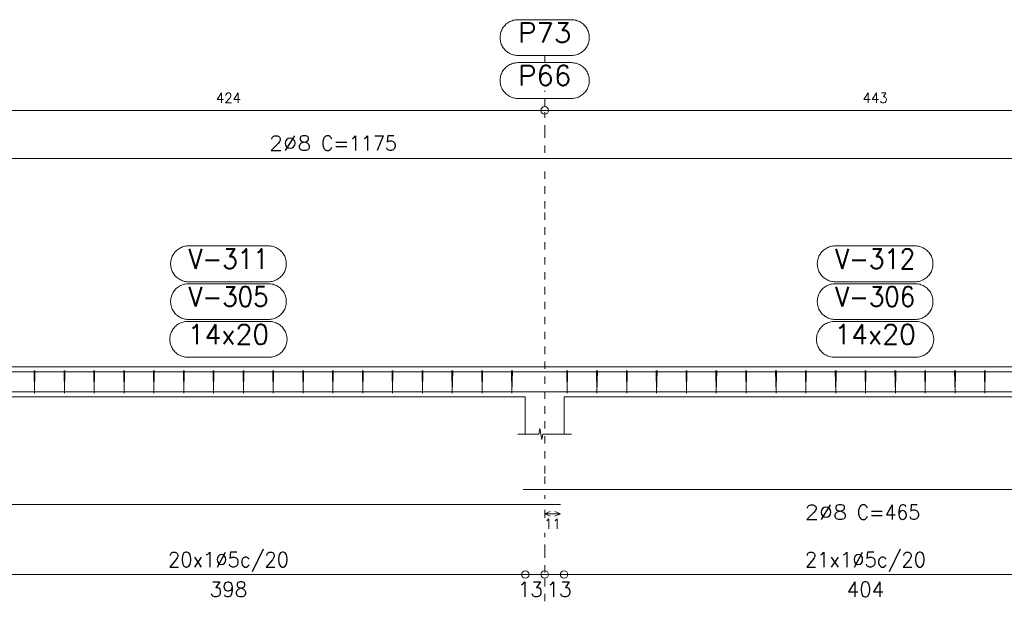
# Model space of a CAD drawing. Header units: millimetres. Extents: x -80 to 444, y 0 to 170.
# Tile 118 of 133: x 310.33 to 323.53, y 82.8 to 90.6. Entities that reach past the tile are written whole.
import ezdxf
from ezdxf.enums import TextEntityAlignment as Align

# ---------------------------------------------------------------- set-up
doc = ezdxf.new("R2010")
doc.units = ezdxf.units.MM
doc.linetypes.add('CYPE_PUNTO', pattern=[0.075, 0, -0.075])
for name, color, linetype, lineweight in [('ARM_DENTRO_VIGA', 4, 'Continuous', 15), ('ARM_ESTRIBOS', 3, 'Continuous', 0), ('ARM_TEXTOS', 3, 'Continuous', 0), ('COT_ARM', 3, 'Continuous', 0), ('COT_COTAS', 3, 'Continuous', 0), ('COT_EST', 3, 'Continuous', 0), ('COT_LIN_APOIOS', 2, 'CYPE_PUNTO', 0), ('COT_LIN_AUX_COTA', 2, 'CYPE_PUNTO', 0), ('REF_NOME', 3, 'Continuous', 0), ('REF_REFERENCIA', 3, 'Continuous', 0), ('SEC_CONTORNOS', 2, 'Continuous', 9), ('TEXTO_COT_ARM', 3, 'Continuous', 0), ('TEXTO_REF_NOME', 3, 'Continuous', 0), ('TEXTO_REF_REFERENCIA', 3, 'Continuous', 0), ('TXT_COMP', 3, 'Continuous', 0), ('TXT_EST', 3, 'Continuous', 0)]:
    doc.layers.add(name, color=color, linetype=linetype, lineweight=lineweight)
doc.styles.add('CYPETXT', font='romans', dxfattribs={"height": 0.2})

msp = doc.modelspace()

# ---------------------------------------------------------------- linework, layer by layer
at = {"layer": 'ARM_DENTRO_VIGA'}
for points in [[(302.8815, 88.7357), (326.1815, 88.7357), (326.1815, 88.5357)], [(302.8815, 85.8732), (326.1815, 85.8732), (326.1815, 85.6732)], [(317.0815, 85.6092), (326.1815, 85.6092), (326.1815, 85.8092)], [(300.0815, 85.6092), (317.5815, 85.6092)], [(317.0815, 84.2987), (326.1815, 84.2987), (326.1815, 84.4987)], [(300.0815, 84.0987), (317.5815, 84.0987)]]:
    msp.add_lwpolyline(points, dxfattribs=at)
at = {"layer": 'ARM_ESTRIBOS'}
for points in [[(310.5375, 85.8422), (310.5375, 85.8912), (310.5325, 85.5912), (310.5275, 85.8912), (310.5275, 85.8612), (310.5275, 85.8122)], [(310.9375, 85.8422), (310.9375, 85.8912), (310.9325, 85.5912), (310.9275, 85.8912), (310.9275, 85.8612), (310.9275, 85.8122)], [(311.3375, 85.8422), (311.3375, 85.8912), (311.3325, 85.5912), (311.3275, 85.8912), (311.3275, 85.8612), (311.3275, 85.8122)], [(311.7375, 85.8422), (311.7375, 85.8912), (311.7325, 85.5912), (311.7275, 85.8912), (311.7275, 85.8612), (311.7275, 85.8122)], [(312.1375, 85.8422), (312.1375, 85.8912), (312.1325, 85.5912), (312.1275, 85.8912), (312.1275, 85.8612), (312.1275, 85.8122)], [(312.5375, 85.8422), (312.5375, 85.8912), (312.5325, 85.5912), (312.5275, 85.8912), (312.5275, 85.8612), (312.5275, 85.8122)], [(312.9375, 85.8422), (312.9375, 85.8912), (312.9325, 85.5912), (312.9275, 85.8912), (312.9275, 85.8612), (312.9275, 85.8122)], [(313.3375, 85.8422), (313.3375, 85.8912), (313.3325, 85.5912), (313.3275, 85.8912), (313.3275, 85.8612), (313.3275, 85.8122)], [(313.7375, 85.8422), (313.7375, 85.8912), (313.7325, 85.5912), (313.7275, 85.8912), (313.7275, 85.8612), (313.7275, 85.8122)], [(314.1375, 85.8422), (314.1375, 85.8912), (314.1325, 85.5912), (314.1275, 85.8912), (314.1275, 85.8612), (314.1275, 85.8122)], [(314.5375, 85.8422), (314.5375, 85.8912), (314.5325, 85.5912), (314.5275, 85.8912), (314.5275, 85.8612), (314.5275, 85.8122)], [(314.9375, 85.8422), (314.9375, 85.8912), (314.9325, 85.5912), (314.9275, 85.8912), (314.9275, 85.8612), (314.9275, 85.8122)], [(315.3375, 85.8422), (315.3375, 85.8912), (315.3325, 85.5912), (315.3275, 85.8912), (315.3275, 85.8612), (315.3275, 85.8122)], [(315.7375, 85.8422), (315.7375, 85.8912), (315.7325, 85.5912), (315.7275, 85.8912), (315.7275, 85.8612), (315.7275, 85.8122)], [(316.1375, 85.8422), (316.1375, 85.8912), (316.1325, 85.5912), (316.1275, 85.8912), (316.1275, 85.8612), (316.1275, 85.8122)], [(316.5375, 85.8422), (316.5375, 85.8912), (316.5325, 85.5912), (316.5275, 85.8912), (316.5275, 85.8612), (316.5275, 85.8122)], [(316.9375, 85.8422), (316.9375, 85.8912), (316.9325, 85.5912), (316.9275, 85.8912), (316.9275, 85.8612), (316.9275, 85.8122)], [(317.6775, 85.8422), (317.6775, 85.8912), (317.6725, 85.5912), (317.6675, 85.8912), (317.6675, 85.8612), (317.6675, 85.8122)], [(318.0775, 85.8422), (318.0775, 85.8912), (318.0725, 85.5912), (318.0675, 85.8912), (318.0675, 85.8612), (318.0675, 85.8122)], [(318.4775, 85.8422), (318.4775, 85.8912), (318.4725, 85.5912), (318.4675, 85.8912), (318.4675, 85.8612), (318.4675, 85.8122)], [(318.8775, 85.8422), (318.8775, 85.8912), (318.8725, 85.5912), (318.8675, 85.8912), (318.8675, 85.8612), (318.8675, 85.8122)], [(319.2775, 85.8422), (319.2775, 85.8912), (319.2725, 85.5912), (319.2675, 85.8912), (319.2675, 85.8612), (319.2675, 85.8122)], [(319.6775, 85.8422), (319.6775, 85.8912), (319.6725, 85.5912), (319.6675, 85.8912), (319.6675, 85.8612), (319.6675, 85.8122)], [(320.0775, 85.8422), (320.0775, 85.8912), (320.0725, 85.5912), (320.0675, 85.8912), (320.0675, 85.8612), (320.0675, 85.8122)], [(320.4775, 85.8422), (320.4775, 85.8912), (320.4725, 85.5912), (320.4675, 85.8912), (320.4675, 85.8612), (320.4675, 85.8122)], [(320.8775, 85.8422), (320.8775, 85.8912), (320.8725, 85.5912), (320.8675, 85.8912), (320.8675, 85.8612), (320.8675, 85.8122)], [(321.2775, 85.8422), (321.2775, 85.8912), (321.2725, 85.5912), (321.2675, 85.8912), (321.2675, 85.8612), (321.2675, 85.8122)], [(321.6775, 85.8422), (321.6775, 85.8912), (321.6725, 85.5912), (321.6675, 85.8912), (321.6675, 85.8612), (321.6675, 85.8122)], [(322.0775, 85.8422), (322.0775, 85.8912), (322.0725, 85.5912), (322.0675, 85.8912), (322.0675, 85.8612), (322.0675, 85.8122)], [(322.4775, 85.8422), (322.4775, 85.8912), (322.4725, 85.5912), (322.4675, 85.8912), (322.4675, 85.8612), (322.4675, 85.8122)], [(322.8775, 85.8422), (322.8775, 85.8912), (322.8725, 85.5912), (322.8675, 85.8912), (322.8675, 85.8612), (322.8675, 85.8122)], [(323.2775, 85.8422), (323.2775, 85.8912), (323.2725, 85.5912), (323.2675, 85.8912), (323.2675, 85.8612), (323.2675, 85.8122)]]:
    msp.add_lwpolyline(points, dxfattribs=at)
at = {"layer": 'COT_ARM'}
for p, q in [((317.3715, 83.9712), (317.4465, 84.0012)), ((317.3715, 83.9712), (317.4465, 83.9412)), ((317.3715, 83.9712), (317.5815, 83.9712)), ((317.5815, 83.9712), (317.5065, 84.0012)), ((317.5815, 83.9712), (317.5065, 83.9412))]:
    msp.add_line(p, q, dxfattribs=at)
at = {"layer": 'COT_COTAS'}
msp.add_lwpolyline([(277.8015, 89.3807), (285.4915, 89.3807), (291.5715, 89.3807), (300.2915, 89.3807), (308.8915, 89.3807), (317.3715, 89.3807), (326.3815, 89.3807)], dxfattribs=at)
msp.add_circle((317.3715, 89.3807), 0.05, dxfattribs=at)
at = {"layer": 'COT_EST'}
msp.add_lwpolyline([(277.8015, 83.1587), (278.2315, 83.1587), (285.2315, 83.1587), (285.4915, 83.1587), (285.7515, 83.1587), (291.3115, 83.1587), (291.5715, 83.1587), (291.8315, 83.1587), (300.0315, 83.1587), (300.2915, 83.1587), (300.5515, 83.1587), (308.6315, 83.1587), (308.8915, 83.1587), (309.1515, 83.1587), (317.1115, 83.1587), (317.3715, 83.1587), (317.6315, 83.1587), (325.7115, 83.1587), (326.3815, 83.1587)], dxfattribs=at)
for centre in [(317.1115, 83.1587), (317.3715, 83.1587), (317.6315, 83.1587)]:
    msp.add_circle(centre, 0.05, dxfattribs=at)
at = {"layer": 'COT_LIN_APOIOS'}
for p, q in [((317.3715, 84.1737), (317.3715, 84.2237)), ((317.3715, 82.7987), (317.3715, 83.1337))]:
    msp.add_line(p, q, dxfattribs=at)
for points in [[(317.3715, 88.8107), (317.3715, 89.0807), (317.3715, 89.3557)], [(317.3715, 84.3737), (317.3715, 84.5137), (317.3715, 88.0632), (317.3715, 88.6607)], [(317.3715, 83.9179), (317.3715, 83.9412), (317.3715, 84.0012), (317.3715, 84.0237)], [(317.3715, 83.1837), (317.3715, 83.4587), (317.3715, 83.7179)]]:
    msp.add_lwpolyline(points, dxfattribs=at)
at = {"layer": 'COT_LIN_AUX_COTA'}
for p, q in [((317.3715, 90.0207), (317.3715, 90.1167)), ((317.3715, 89.4307), (317.3715, 89.6407))]:
    msp.add_line(p, q, dxfattribs=at)
at = {"layer": 'REF_NOME'}
for points in [[(313.6675, 87.5632), (313.6835, 87.5627), (313.6995, 87.5611), (313.7153, 87.5584), (313.7309, 87.5547), (313.7462, 87.5499), (313.7612, 87.5442), (313.7757, 87.5374), (313.7898, 87.5297), (313.8033, 87.5211), (313.8162, 87.5116), (313.8285, 87.5012), (313.84, 87.4901), (313.8508, 87.4782), (313.8607, 87.4656), (313.8698, 87.4524), (313.878, 87.4386), (313.8852, 87.4243), (313.8915, 87.4095), (313.8967, 87.3943), (313.901, 87.3789), (313.9042, 87.3631), (313.9063, 87.3472), (313.9074, 87.3312), (313.9074, 87.3152), (313.9063, 87.2992), (313.9042, 87.2833), (313.901, 87.2676), (313.8967, 87.2521), (313.8915, 87.237), (313.8852, 87.2222), (313.878, 87.2079), (313.8698, 87.1941), (313.8607, 87.1809), (313.8508, 87.1683), (313.84, 87.1564), (313.8285, 87.1452), (313.8162, 87.1349), (313.8033, 87.1254), (313.7898, 87.1167), (313.7757, 87.109), (313.7612, 87.1023), (313.7462, 87.0965), (313.7309, 87.0918), (313.7153, 87.088), (313.6995, 87.0854), (313.6835, 87.0838), (313.6675, 87.0832), (312.5955, 87.0832), (312.5795, 87.0838), (312.5635, 87.0854), (312.5477, 87.088), (312.5321, 87.0918), (312.5168, 87.0965), (312.5018, 87.1023), (312.4873, 87.109), (312.4732, 87.1167), (312.4597, 87.1254), (312.4468, 87.1349), (312.4345, 87.1452), (312.423, 87.1564), (312.4122, 87.1683), (312.4023, 87.1809), (312.3932, 87.1941), (312.385, 87.2079), (312.3778, 87.2222), (312.3715, 87.237), (312.3663, 87.2521), (312.362, 87.2676), (312.3588, 87.2833), (312.3567, 87.2992), (312.3556, 87.3152), (312.3556, 87.3312), (312.3567, 87.3472), (312.3588, 87.3631), (312.362, 87.3789), (312.3663, 87.3943), (312.3715, 87.4095), (312.3778, 87.4243), (312.385, 87.4386), (312.3932, 87.4524), (312.4023, 87.4656), (312.4122, 87.4782), (312.423, 87.4901), (312.4345, 87.5012), (312.4468, 87.5116), (312.4597, 87.5211), (312.4732, 87.5297), (312.4873, 87.5374), (312.5018, 87.5442), (312.5168, 87.5499), (312.5321, 87.5547), (312.5477, 87.5584), (312.5635, 87.5611), (312.5795, 87.5627), (312.5955, 87.5632), (313.6675, 87.5632)], [(322.3375, 87.5632), (322.3535, 87.5627), (322.3695, 87.5611), (322.3853, 87.5584), (322.4009, 87.5547), (322.4162, 87.5499), (322.4312, 87.5442), (322.4457, 87.5374), (322.4598, 87.5297), (322.4733, 87.5211), (322.4862, 87.5116), (322.4985, 87.5012), (322.51, 87.4901), (322.5208, 87.4782), (322.5307, 87.4656), (322.5398, 87.4524), (322.548, 87.4386), (322.5552, 87.4243), (322.5615, 87.4095), (322.5667, 87.3943), (322.571, 87.3789), (322.5742, 87.3631), (322.5763, 87.3472), (322.5774, 87.3312), (322.5774, 87.3152), (322.5763, 87.2992), (322.5742, 87.2833), (322.571, 87.2676), (322.5667, 87.2521), (322.5615, 87.237), (322.5552, 87.2222), (322.548, 87.2079), (322.5398, 87.1941), (322.5307, 87.1809), (322.5208, 87.1683), (322.51, 87.1564), (322.4985, 87.1452), (322.4862, 87.1349), (322.4733, 87.1254), (322.4598, 87.1167), (322.4457, 87.109), (322.4312, 87.1023), (322.4162, 87.0965), (322.4009, 87.0918), (322.3853, 87.088), (322.3695, 87.0854), (322.3535, 87.0838), (322.3375, 87.0832), (321.2655, 87.0832), (321.2495, 87.0838), (321.2335, 87.0854), (321.2177, 87.088), (321.2021, 87.0918), (321.1868, 87.0965), (321.1718, 87.1023), (321.1573, 87.109), (321.1432, 87.1167), (321.1297, 87.1254), (321.1168, 87.1349), (321.1045, 87.1452), (321.093, 87.1564), (321.0822, 87.1683), (321.0723, 87.1809), (321.0632, 87.1941), (321.055, 87.2079), (321.0478, 87.2222), (321.0415, 87.237), (321.0363, 87.2521), (321.032, 87.2676), (321.0288, 87.2833), (321.0267, 87.2992), (321.0256, 87.3152), (321.0256, 87.3312), (321.0267, 87.3472), (321.0288, 87.3631), (321.032, 87.3789), (321.0363, 87.3943), (321.0415, 87.4095), (321.0478, 87.4243), (321.055, 87.4386), (321.0632, 87.4524), (321.0723, 87.4656), (321.0822, 87.4782), (321.093, 87.4901), (321.1045, 87.5012), (321.1168, 87.5116), (321.1297, 87.5211), (321.1432, 87.5297), (321.1573, 87.5374), (321.1718, 87.5442), (321.1868, 87.5499), (321.2021, 87.5547), (321.2177, 87.5584), (321.2335, 87.5611), (321.2495, 87.5627), (321.2655, 87.5632), (322.3375, 87.5632)], [(313.6675, 87.0572), (313.6835, 87.0567), (313.6995, 87.0551), (313.7153, 87.0524), (313.7309, 87.0487), (313.7462, 87.0439), (313.7612, 87.0382), (313.7757, 87.0314), (313.7898, 87.0237), (313.8033, 87.0151), (313.8162, 87.0056), (313.8285, 86.9952), (313.84, 86.9841), (313.8508, 86.9722), (313.8607, 86.9596), (313.8698, 86.9464), (313.878, 86.9326), (313.8852, 86.9183), (313.8915, 86.9035), (313.8967, 86.8883), (313.901, 86.8729), (313.9042, 86.8571), (313.9063, 86.8412), (313.9074, 86.8252), (313.9074, 86.8092), (313.9063, 86.7932), (313.9042, 86.7773), (313.901, 86.7616), (313.8967, 86.7461), (313.8915, 86.731), (313.8852, 86.7162), (313.878, 86.7019), (313.8698, 86.6881), (313.8607, 86.6749), (313.8508, 86.6623), (313.84, 86.6504), (313.8285, 86.6392), (313.8162, 86.6289), (313.8033, 86.6194), (313.7898, 86.6107), (313.7757, 86.603), (313.7612, 86.5963), (313.7462, 86.5905), (313.7309, 86.5858), (313.7153, 86.582), (313.6995, 86.5794), (313.6835, 86.5778), (313.6675, 86.5772), (312.5955, 86.5772), (312.5795, 86.5778), (312.5635, 86.5794), (312.5477, 86.582), (312.5321, 86.5858), (312.5168, 86.5905), (312.5018, 86.5963), (312.4873, 86.603), (312.4732, 86.6107), (312.4597, 86.6194), (312.4468, 86.6289), (312.4345, 86.6392), (312.423, 86.6504), (312.4122, 86.6623), (312.4023, 86.6749), (312.3932, 86.6881), (312.385, 86.7019), (312.3778, 86.7162), (312.3715, 86.731), (312.3663, 86.7461), (312.362, 86.7616), (312.3588, 86.7773), (312.3567, 86.7932), (312.3556, 86.8092), (312.3556, 86.8252), (312.3567, 86.8412), (312.3588, 86.8571), (312.362, 86.8729), (312.3663, 86.8883), (312.3715, 86.9035), (312.3778, 86.9183), (312.385, 86.9326), (312.3932, 86.9464), (312.4023, 86.9596), (312.4122, 86.9722), (312.423, 86.9841), (312.4345, 86.9952), (312.4468, 87.0056), (312.4597, 87.0151), (312.4732, 87.0237), (312.4873, 87.0314), (312.5018, 87.0382), (312.5168, 87.0439), (312.5321, 87.0487), (312.5477, 87.0524), (312.5635, 87.0551), (312.5795, 87.0567), (312.5955, 87.0572), (313.6675, 87.0572)], [(322.3375, 87.0572), (322.3535, 87.0567), (322.3695, 87.0551), (322.3853, 87.0524), (322.4009, 87.0487), (322.4162, 87.0439), (322.4312, 87.0382), (322.4457, 87.0314), (322.4598, 87.0237), (322.4733, 87.0151), (322.4862, 87.0056), (322.4985, 86.9952), (322.51, 86.9841), (322.5208, 86.9722), (322.5307, 86.9596), (322.5398, 86.9464), (322.548, 86.9326), (322.5552, 86.9183), (322.5615, 86.9035), (322.5667, 86.8883), (322.571, 86.8729), (322.5742, 86.8571), (322.5763, 86.8412), (322.5774, 86.8252), (322.5774, 86.8092), (322.5763, 86.7932), (322.5742, 86.7773), (322.571, 86.7616), (322.5667, 86.7461), (322.5615, 86.731), (322.5552, 86.7162), (322.548, 86.7019), (322.5398, 86.6881), (322.5307, 86.6749), (322.5208, 86.6623), (322.51, 86.6504), (322.4985, 86.6392), (322.4862, 86.6289), (322.4733, 86.6194), (322.4598, 86.6107), (322.4457, 86.603), (322.4312, 86.5963), (322.4162, 86.5905), (322.4009, 86.5858), (322.3853, 86.582), (322.3695, 86.5794), (322.3535, 86.5778), (322.3375, 86.5772), (321.2655, 86.5772), (321.2495, 86.5778), (321.2335, 86.5794), (321.2177, 86.582), (321.2021, 86.5858), (321.1868, 86.5905), (321.1718, 86.5963), (321.1573, 86.603), (321.1432, 86.6107), (321.1297, 86.6194), (321.1168, 86.6289), (321.1045, 86.6392), (321.093, 86.6504), (321.0822, 86.6623), (321.0723, 86.6749), (321.0632, 86.6881), (321.055, 86.7019), (321.0478, 86.7162), (321.0415, 86.731), (321.0363, 86.7461), (321.032, 86.7616), (321.0288, 86.7773), (321.0267, 86.7932), (321.0256, 86.8092), (321.0256, 86.8252), (321.0267, 86.8412), (321.0288, 86.8571), (321.032, 86.8729), (321.0363, 86.8883), (321.0415, 86.9035), (321.0478, 86.9183), (321.055, 86.9326), (321.0632, 86.9464), (321.0723, 86.9596), (321.0822, 86.9722), (321.093, 86.9841), (321.1045, 86.9952), (321.1168, 87.0056), (321.1297, 87.0151), (321.1432, 87.0237), (321.1573, 87.0314), (321.1718, 87.0382), (321.1868, 87.0439), (321.2021, 87.0487), (321.2177, 87.0524), (321.2335, 87.0551), (321.2495, 87.0567), (321.2655, 87.0572), (322.3375, 87.0572)], [(313.6775, 86.5512), (313.6935, 86.5507), (313.7095, 86.5491), (313.7253, 86.5464), (313.7409, 86.5427), (313.7562, 86.5379), (313.7712, 86.5322), (313.7857, 86.5254), (313.7998, 86.5177), (313.8133, 86.5091), (313.8262, 86.4996), (313.8385, 86.4892), (313.85, 86.4781), (313.8608, 86.4662), (313.8707, 86.4536), (313.8798, 86.4404), (313.888, 86.4266), (313.8952, 86.4123), (313.9015, 86.3975), (313.9067, 86.3823), (313.911, 86.3669), (313.9142, 86.3511), (313.9163, 86.3352), (313.9174, 86.3192), (313.9174, 86.3032), (313.9163, 86.2872), (313.9142, 86.2713), (313.911, 86.2556), (313.9067, 86.2401), (313.9015, 86.225), (313.8952, 86.2102), (313.888, 86.1959), (313.8798, 86.1821), (313.8707, 86.1689), (313.8608, 86.1563), (313.85, 86.1444), (313.8385, 86.1332), (313.8262, 86.1229), (313.8133, 86.1134), (313.7998, 86.1047), (313.7857, 86.097), (313.7712, 86.0903), (313.7562, 86.0845), (313.7409, 86.0798), (313.7253, 86.076), (313.7095, 86.0734), (313.6935, 86.0718), (313.6775, 86.0712), (312.5855, 86.0712), (312.5695, 86.0718), (312.5535, 86.0734), (312.5377, 86.076), (312.5221, 86.0798), (312.5068, 86.0845), (312.4918, 86.0903), (312.4773, 86.097), (312.4632, 86.1047), (312.4497, 86.1134), (312.4368, 86.1229), (312.4245, 86.1332), (312.413, 86.1444), (312.4022, 86.1563), (312.3923, 86.1689), (312.3832, 86.1821), (312.375, 86.1959), (312.3678, 86.2102), (312.3615, 86.225), (312.3563, 86.2401), (312.352, 86.2556), (312.3488, 86.2713), (312.3467, 86.2872), (312.3456, 86.3032), (312.3456, 86.3192), (312.3467, 86.3352), (312.3488, 86.3511), (312.352, 86.3669), (312.3563, 86.3823), (312.3615, 86.3975), (312.3678, 86.4123), (312.375, 86.4266), (312.3832, 86.4404), (312.3923, 86.4536), (312.4022, 86.4662), (312.413, 86.4781), (312.4245, 86.4892), (312.4368, 86.4996), (312.4497, 86.5091), (312.4632, 86.5177), (312.4773, 86.5254), (312.4918, 86.5322), (312.5068, 86.5379), (312.5221, 86.5427), (312.5377, 86.5464), (312.5535, 86.5491), (312.5695, 86.5507), (312.5855, 86.5512), (313.6775, 86.5512)], [(322.3475, 86.5512), (322.3635, 86.5507), (322.3795, 86.5491), (322.3953, 86.5464), (322.4109, 86.5427), (322.4262, 86.5379), (322.4412, 86.5322), (322.4557, 86.5254), (322.4698, 86.5177), (322.4833, 86.5091), (322.4962, 86.4996), (322.5085, 86.4892), (322.52, 86.4781), (322.5308, 86.4662), (322.5407, 86.4536), (322.5498, 86.4404), (322.558, 86.4266), (322.5652, 86.4123), (322.5715, 86.3975), (322.5767, 86.3823), (322.581, 86.3669), (322.5842, 86.3511), (322.5863, 86.3352), (322.5874, 86.3192), (322.5874, 86.3032), (322.5863, 86.2872), (322.5842, 86.2713), (322.581, 86.2556), (322.5767, 86.2401), (322.5715, 86.225), (322.5652, 86.2102), (322.558, 86.1959), (322.5498, 86.1821), (322.5407, 86.1689), (322.5308, 86.1563), (322.52, 86.1444), (322.5085, 86.1332), (322.4962, 86.1229), (322.4833, 86.1134), (322.4698, 86.1047), (322.4557, 86.097), (322.4412, 86.0903), (322.4262, 86.0845), (322.4109, 86.0798), (322.3953, 86.076), (322.3795, 86.0734), (322.3635, 86.0718), (322.3475, 86.0712), (321.2555, 86.0712), (321.2395, 86.0718), (321.2235, 86.0734), (321.2077, 86.076), (321.1921, 86.0798), (321.1768, 86.0845), (321.1618, 86.0903), (321.1473, 86.097), (321.1332, 86.1047), (321.1197, 86.1134), (321.1068, 86.1229), (321.0945, 86.1332), (321.083, 86.1444), (321.0722, 86.1563), (321.0623, 86.1689), (321.0532, 86.1821), (321.045, 86.1959), (321.0378, 86.2102), (321.0315, 86.225), (321.0263, 86.2401), (321.022, 86.2556), (321.0188, 86.2713), (321.0167, 86.2872), (321.0156, 86.3032), (321.0156, 86.3192), (321.0167, 86.3352), (321.0188, 86.3511), (321.022, 86.3669), (321.0263, 86.3823), (321.0315, 86.3975), (321.0378, 86.4123), (321.045, 86.4266), (321.0532, 86.4404), (321.0623, 86.4536), (321.0722, 86.4662), (321.083, 86.4781), (321.0945, 86.4892), (321.1068, 86.4996), (321.1197, 86.5091), (321.1332, 86.5177), (321.1473, 86.5254), (321.1618, 86.5322), (321.1768, 86.5379), (321.1921, 86.5427), (321.2077, 86.5464), (321.2235, 86.5491), (321.2395, 86.5507), (321.2555, 86.5512), (322.3475, 86.5512)]]:
    msp.add_lwpolyline(points, close=True, dxfattribs=at)
at = {"layer": 'REF_REFERENCIA'}
for points in [[(317.7295, 90.5967), (317.7455, 90.5962), (317.7615, 90.5946), (317.7773, 90.5919), (317.7929, 90.5882), (317.8082, 90.5834), (317.8232, 90.5777), (317.8377, 90.5709), (317.8518, 90.5632), (317.8653, 90.5546), (317.8782, 90.5451), (317.8905, 90.5347), (317.902, 90.5236), (317.9128, 90.5117), (317.9227, 90.4991), (317.9318, 90.4859), (317.94, 90.4721), (317.9472, 90.4578), (317.9535, 90.443), (317.9587, 90.4278), (317.963, 90.4124), (317.9662, 90.3966), (317.9683, 90.3807), (317.9694, 90.3647), (317.9694, 90.3487), (317.9683, 90.3327), (317.9662, 90.3168), (317.963, 90.3011), (317.9587, 90.2856), (317.9535, 90.2705), (317.9472, 90.2557), (317.94, 90.2414), (317.9318, 90.2276), (317.9227, 90.2144), (317.9128, 90.2018), (317.902, 90.1899), (317.8905, 90.1787), (317.8782, 90.1684), (317.8653, 90.1589), (317.8518, 90.1502), (317.8377, 90.1425), (317.8232, 90.1358), (317.8082, 90.13), (317.7929, 90.1253), (317.7773, 90.1215), (317.7615, 90.1189), (317.7455, 90.1173), (317.7295, 90.1167), (317.0135, 90.1167), (316.9975, 90.1173), (316.9815, 90.1189), (316.9657, 90.1215), (316.9501, 90.1253), (316.9348, 90.13), (316.9198, 90.1358), (316.9053, 90.1425), (316.8912, 90.1502), (316.8777, 90.1589), (316.8648, 90.1684), (316.8525, 90.1787), (316.841, 90.1899), (316.8302, 90.2018), (316.8203, 90.2144), (316.8112, 90.2276), (316.803, 90.2414), (316.7958, 90.2557), (316.7895, 90.2705), (316.7843, 90.2856), (316.78, 90.3011), (316.7768, 90.3168), (316.7747, 90.3327), (316.7736, 90.3487), (316.7736, 90.3647), (316.7747, 90.3807), (316.7768, 90.3966), (316.78, 90.4124), (316.7843, 90.4278), (316.7895, 90.443), (316.7958, 90.4578), (316.803, 90.4721), (316.8112, 90.4859), (316.8203, 90.4991), (316.8302, 90.5117), (316.841, 90.5236), (316.8525, 90.5347), (316.8648, 90.5451), (316.8777, 90.5546), (316.8912, 90.5632), (316.9053, 90.5709), (316.9198, 90.5777), (316.9348, 90.5834), (316.9501, 90.5882), (316.9657, 90.5919), (316.9815, 90.5946), (316.9975, 90.5962), (317.0135, 90.5967), (317.7295, 90.5967)], [(317.7295, 90.0207), (317.7455, 90.0202), (317.7615, 90.0186), (317.7773, 90.0159), (317.7929, 90.0122), (317.8082, 90.0074), (317.8232, 90.0017), (317.8377, 89.9949), (317.8518, 89.9872), (317.8653, 89.9786), (317.8782, 89.9691), (317.8905, 89.9587), (317.902, 89.9476), (317.9128, 89.9357), (317.9227, 89.9231), (317.9318, 89.9099), (317.94, 89.8961), (317.9472, 89.8818), (317.9535, 89.867), (317.9587, 89.8518), (317.963, 89.8364), (317.9662, 89.8206), (317.9683, 89.8047), (317.9694, 89.7887), (317.9694, 89.7727), (317.9683, 89.7567), (317.9662, 89.7408), (317.963, 89.7251), (317.9587, 89.7096), (317.9535, 89.6945), (317.9472, 89.6797), (317.94, 89.6654), (317.9318, 89.6516), (317.9227, 89.6384), (317.9128, 89.6258), (317.902, 89.6139), (317.8905, 89.6027), (317.8782, 89.5924), (317.8653, 89.5829), (317.8518, 89.5742), (317.8377, 89.5665), (317.8232, 89.5598), (317.8082, 89.554), (317.7929, 89.5493), (317.7773, 89.5455), (317.7615, 89.5429), (317.7455, 89.5413), (317.7295, 89.5407), (317.0135, 89.5407), (316.9975, 89.5413), (316.9815, 89.5429), (316.9657, 89.5455), (316.9501, 89.5493), (316.9348, 89.554), (316.9198, 89.5598), (316.9053, 89.5665), (316.8912, 89.5742), (316.8777, 89.5829), (316.8648, 89.5924), (316.8525, 89.6027), (316.841, 89.6139), (316.8302, 89.6258), (316.8203, 89.6384), (316.8112, 89.6516), (316.803, 89.6654), (316.7958, 89.6797), (316.7895, 89.6945), (316.7843, 89.7096), (316.78, 89.7251), (316.7768, 89.7408), (316.7747, 89.7567), (316.7736, 89.7727), (316.7736, 89.7887), (316.7747, 89.8047), (316.7768, 89.8206), (316.78, 89.8364), (316.7843, 89.8518), (316.7895, 89.867), (316.7958, 89.8818), (316.803, 89.8961), (316.8112, 89.9099), (316.8203, 89.9231), (316.8302, 89.9357), (316.841, 89.9476), (316.8525, 89.9587), (316.8648, 89.9691), (316.8777, 89.9786), (316.8912, 89.9872), (316.9053, 89.9949), (316.9198, 90.0017), (316.9348, 90.0074), (316.9501, 90.0122), (316.9657, 90.0159), (316.9815, 90.0186), (316.9975, 90.0202), (317.0135, 90.0207), (317.7295, 90.0207)]]:
    msp.add_lwpolyline(points, close=True, dxfattribs=at)
at = {"layer": 'SEC_CONTORNOS'}
for p, q in [((309.1515, 85.5412), (317.1115, 85.5412)), ((317.1115, 85.0412), (317.1115, 85.5412)), ((317.6315, 85.5412), (325.7115, 85.5412)), ((317.6315, 85.0412), (317.6315, 85.5412))]:
    msp.add_line(p, q, dxfattribs=at)
for points in [[(308.8915, 85.9412), (309.1515, 85.9412), (317.1115, 85.9412), (317.3715, 85.9412)], [(317.1115, 85.9412), (317.3715, 85.9412), (317.6315, 85.9412)], [(317.3715, 85.9412), (317.6315, 85.9412), (325.7115, 85.9412), (326.2315, 85.9412)], [(317.0115, 85.0412), (317.2945, 85.0412), (317.307, 85.1162), (317.332, 84.9662), (317.3445, 85.0412), (317.7315, 85.0412)]]:
    msp.add_lwpolyline(points, dxfattribs=at)

# ---------------------------------------------------------------- texts
at = {"layer": 'ARM_TEXTOS', "style": 'CYPETXT', "width": 1.06875}
for p, p2 in [((313.6735, 88.8407), (314.2435, 88.8407)), ((320.8575, 83.8937), (321.4275, 83.8937))]:
    msp.add_text('2%%c8', height=0.2, dxfattribs=at).set_placement(p, p2, align=Align.FIT)
at = {"layer": 'COT_COTAS', "style": 'CYPETXT'}
for s, width, p, p2 in [('424', 0.912414, (312.9635, 89.4807), (313.2995, 89.4807)), ('443', 0.928421, (321.6335, 89.4807), (321.9695, 89.4807))]:
    msp.add_text(s, height=0.13333, dxfattribs=dict(at, width=width)).set_placement(p, p2, align=Align.FIT)
at = {"layer": 'COT_EST', "style": 'CYPETXT'}
for s, width, p, p2 in [('398', 0.928421, (312.8795, 82.8587), (313.3835, 82.8587)), ('13', 0.953514, (317.0105, 82.8587), (317.3465, 82.8587)), ('13', 0.953514, (317.3965, 82.8587), (317.7325, 82.8587)), ('404', 0.912414, (321.4195, 82.8587), (321.9235, 82.8587))]:
    msp.add_text(s, height=0.2, dxfattribs=dict(at, width=width)).set_placement(p, p2, align=Align.FIT)
at = {"layer": 'TEXTO_COT_ARM', "style": 'CYPETXT', "width": 1.138065}
msp.add_text('11', height=0.13333, dxfattribs=at).set_placement((317.3645, 83.7712), (317.5885, 83.7712), align=Align.FIT)
at = {"layer": 'TEXTO_REF_NOME', "style": 'CYPETXT'}
for s, width, p, p2 in [('V-311', 0.888632, (312.5955, 87.2566), (313.6675, 87.2566)), ('V-312', 0.835842, (321.2655, 87.2566), (322.3375, 87.2566)), ('V-305', 0.835842, (312.5955, 86.7506), (313.6675, 86.7506)), ('V-306', 0.835842, (321.2655, 86.7506), (322.3375, 86.7506)), ('14x20', 0.91484, (312.5855, 86.2446), (313.6775, 86.2446)), ('14x20', 0.91484, (321.2555, 86.2446), (322.3475, 86.2446))]:
    msp.add_text(s, height=0.26667, dxfattribs=dict(at, width=width)).set_placement(p, p2, align=Align.FIT)
at = {"layer": 'TEXTO_REF_REFERENCIA', "style": 'CYPETXT', "width": 0.972155}
for s, p, p2 in [('P73', (317.0135, 90.2901), (317.7295, 90.2901)), ('P66', (317.0135, 89.7141), (317.7295, 89.7141))]:
    msp.add_text(s, height=0.26667, dxfattribs=at).set_placement(p, p2, align=Align.FIT)
at = {"layer": 'TXT_COMP', "style": 'CYPETXT'}
for s, width, p, p2 in [(' C=1175', 0.829862, (314.2435, 88.8407), (315.3895, 88.8407)), (' C=465', 0.82152, (321.4275, 83.8937), (322.4055, 83.8937))]:
    msp.add_text(s, height=0.2, dxfattribs=dict(at, width=width)).set_placement(p, p2, align=Align.FIT)
at = {"layer": 'TXT_EST', "style": 'CYPETXT', "width": 0.882979}
for s, p, p2 in [('20x1%%c5c/20', (312.32, 83.2587), (313.943, 83.2587)), ('21x1%%c5c/20', (320.86, 83.2587), (322.483, 83.2587))]:
    msp.add_text(s, height=0.2, dxfattribs=at).set_placement(p, p2, align=Align.FIT)

doc.saveas('drawing.dxf')
